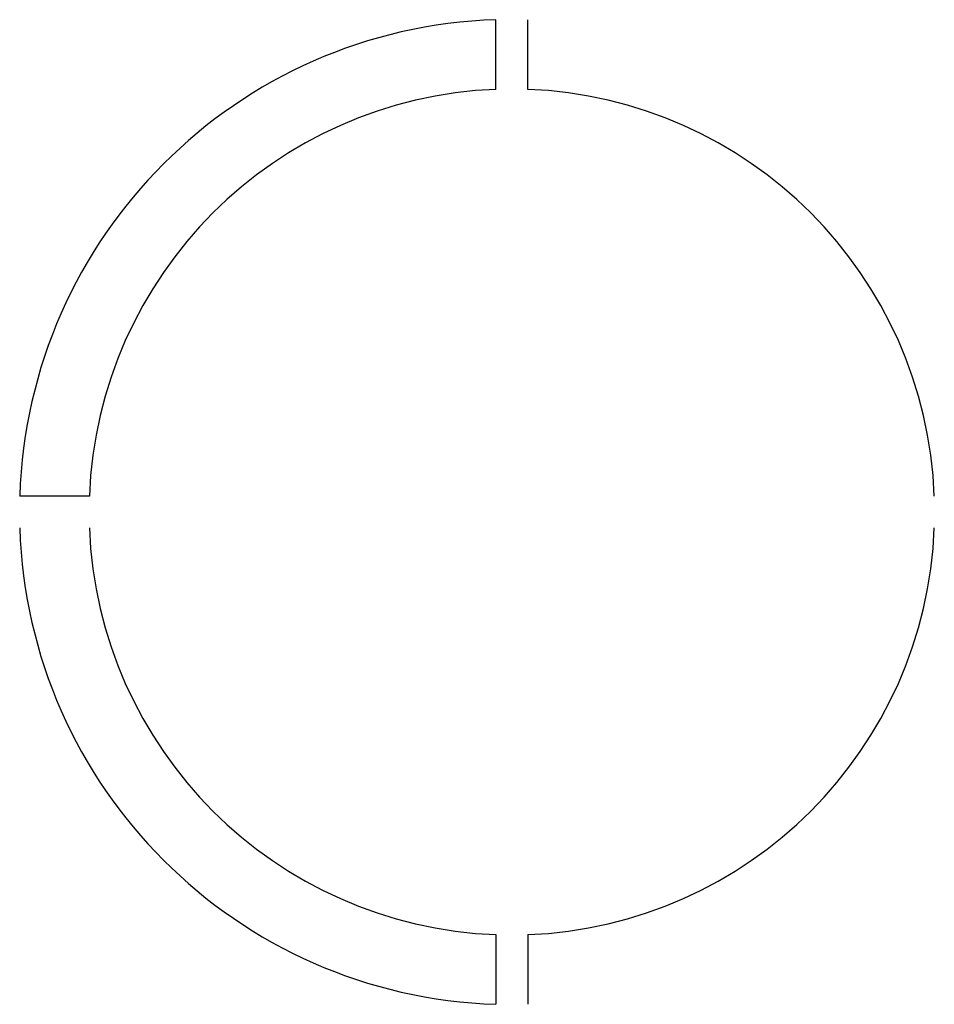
# Model space of a CAD drawing. Header units: millimetres. Extents: x -2474 to 2123, y -2474 to 2474.
import ezdxf

# ---------------------------------------------------------------- set-up
doc = ezdxf.new("R2010")
doc.units = ezdxf.units.MM

msp = doc.modelspace()

# ---------------------------------------------------------------- linework, layer by layer
for p, q in [((-80, 2123.5), (-80, 2473.7)), ((-80, 2123.5), (-80, 2473.7)), ((-80, 2123.5, 350), (-80, 2473.7, 350)), ((-80, 2123.5, 350), (-80, 2473.7, 350)), ((80, 2123.5), (80, 2473.7)), ((80, 2123.5), (80, 2473.7)), ((80, 2123.5, 350), (80, 2473.7, 350)), ((80, 2123.5, 350), (80, 2473.7, 350)), ((-2123.5, 80), (-2473.7, 80)), ((-2123.5, 80, 350), (-2473.7, 80, 350)), ((-80, -2123.5), (-80, -2473.7)), ((-80, -2123.5), (-80, -2473.7)), ((-80, -2123.5, 350), (-80, -2473.7, 350)), ((-80, -2123.5, 350), (-80, -2473.7, 350)), ((80, -2123.5), (80, -2473.7)), ((80, -2123.5), (80, -2473.7)), ((80, -2123.5, 350), (80, -2473.7, 350)), ((80, -2123.5, 350), (80, -2473.7, 350))]:
    msp.add_line(p, q)
for centre, radius, start, end in [((0, 0), 2475, 91.8523, 178.1477), ((0, 0, 350), 2475, 91.8523, 178.1477), ((0, 0), 2125, 92.1575, 177.8425), ((0, 0, 350), 2125, 92.1575, 177.8425), ((0, 0), 2125, 2.1575, 87.8425), ((0, 0, 350), 2125, 2.1575, 87.8425), ((0, 0), 2475, 181.8523, 268.1477), ((0, 0, 350), 2475, 181.8523, 268.1477), ((0, 0), 2125, 182.1575, 267.8425), ((0, 0, 350), 2125, 182.1575, 267.8425), ((0, 0), 2125, 272.1575, 357.8425), ((0, 0, 350), 2125, 272.1575, 357.8425)]:
    msp.add_arc(centre, radius, start, end)

doc.saveas('drawing.dxf')
